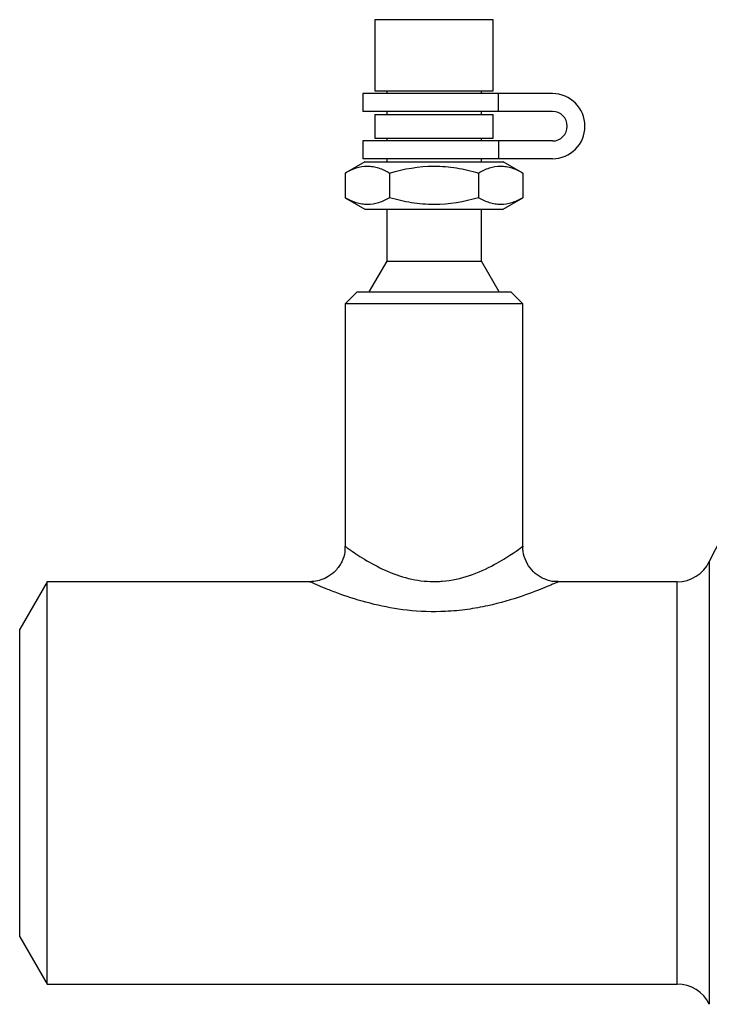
# Model space of a CAD drawing. Header units: millimetres. Extents: x -115 to 155, y -37 to 94.
# Tile 1 of 15: x -115 to -57, y -19 to 65. Entities that reach past the tile are written whole.
import ezdxf

# ---------------------------------------------------------------- set-up
doc = ezdxf.new("R2010")
doc.units = ezdxf.units.MM

msp = doc.modelspace()

# ---------------------------------------------------------------- linework, layer by layer
at = {"color": 7, "linetype": 'Continuous', "lineweight": 25}
for p, q in [((-85, 64.5), (-85, 58.5)), ((-75, 64.5), (-85, 64.5)), ((-75, 58.5), (-75, 64.5)), ((-86, 58.25), (-86, 56.75)), ((-70, 58.25), (-86, 58.25)), ((-85, 58.5), (-75, 58.5)), ((-84, 58.5), (-84, 58.25)), ((-76, 58.25), (-76, 58.5)), ((-74.546, 56.75), (-74.546, 58.25)), ((-70, 56.75), (-86, 56.75)), ((-84, 56.75), (-84, 56.5)), ((-76, 56.5), (-76, 56.75)), ((-85, 56.5), (-85, 54.5)), ((-85, 56.5), (-75, 56.5)), ((-75, 54.5), (-75, 56.5)), ((-86, 54.25), (-86, 52.75)), ((-70, 54.25), (-86, 54.25)), ((-85, 54.5), (-75, 54.5)), ((-84, 54.5), (-84, 54.25)), ((-76, 54.25), (-76, 54.5)), ((-74.546, 54.25), (-74.546, 52.75)), ((-85.85, 52.5), (-87.506, 51.544)), ((-70, 52.75), (-86, 52.75)), ((-85.85, 52.5), (-74.15, 52.5)), ((-84, 52.75), (-84, 52.5)), ((-76, 52.5), (-76, 52.75)), ((-72.494, 51.544), (-74.15, 52.5)), ((-87.506, 51.544), (-87.506, 49.456)), ((-83.753, 51.544), (-83.753, 49.456)), ((-76.247, 51.544), (-76.247, 49.456)), ((-72.494, 51.544), (-72.494, 49.456)), ((-87.506, 49.456), (-85.85, 48.5)), ((-74.15, 48.5), (-72.494, 49.456)), ((-85.85, 48.5), (-74.15, 48.5)), ((-84, 48.5), (-84, 44.098)), ((-76, 44.098), (-76, 48.5)), ((-84, 44.098), (-85.5, 41.5)), ((-84, 44.098), (-76, 44.098)), ((-74.5, 41.5), (-76, 44.098)), ((-86.5, 41.5), (-87.5, 40.5)), ((-86.5, 41.5), (-73.5, 41.5)), ((-72.5, 40.5), (-73.5, 41.5)), ((-87.5, 40.5), (-87.5, 20)), ((-72.5, 40.5), (-87.5, 40.5)), ((-72.5, 19.99), (-72.5, 40.5)), ((-112.691, 17), (-115, 13)), ((-90.5, 17), (-112.691, 17)), ((-112.691, -17), (-112.691, 17)), ((-59.452, 17), (-69.503, 17)), ((-115, -13), (-115, 13)), ((-115, -13), (-112.691, -17)), ((-112.691, -17), (-59.452, -17))]:
    msp.add_line(p, q, dxfattribs=at)
at = {"color": 1, "linetype": 'Continuous', "lineweight": 25}
for p, q in [((-56.746, 18.705), (-56.746, -18.705)), ((-59.452, -17), (-59.452, 17))]:
    msp.add_line(p, q, dxfattribs=at)
at = {"color": 7, "linetype": 'Continuous', "lineweight": 25}
for centre, radius, start, end in [((-70, 55.5), 2.75, 270, 90), ((-70, 55.5), 1.25, 270, 90), ((-28.5, 5.186), 31.314, 90, 154.4232), ((-59.452, 20), 3, 270, 334.4232), ((-59.452, -20), 3, 25.5768, 90)]:
    msp.add_arc(centre, radius, start, end, dxfattribs=at)
for points, knots in [([(-87.506, 51.544), (-87.199, 51.721), (-86.891, 51.867), (-86.267, 52.069), (-85.952, 52.124), (-85.473, 52.125), (-85.313, 52.111), (-84.996, 52.058), (-84.838, 52.019), (-84.369, 51.867), (-84.06, 51.721), (-83.753, 51.544)], [0, 0, 0, 0, 0.25, 0.25, 0.5, 0.5, 0.625, 0.625, 0.75, 0.75, 1, 1, 1, 1]), ([(-83.753, 51.544), (-82.531, 51.897), (-81.286, 52.125), (-79.358, 52.125), (-78.724, 52.069), (-77.474, 51.866), (-76.858, 51.72), (-76.247, 51.544)], [0, 0, 0, 0, 0.5, 0.5, 0.75, 0.75, 1, 1, 1, 1]), ([(-76.247, 51.544), (-75.941, 51.721), (-75.632, 51.867), (-75.009, 52.069), (-74.693, 52.124), (-74.215, 52.125), (-74.055, 52.111), (-73.738, 52.058), (-73.58, 52.019), (-73.111, 51.867), (-72.801, 51.721), (-72.494, 51.544)], [0, 0, 0, 0, 0.25, 0.25, 0.5, 0.5, 0.625, 0.625, 0.75, 0.75, 1, 1, 1, 1]), ([(-83.753, 49.456), (-84.059, 49.279), (-84.368, 49.133), (-84.991, 48.931), (-85.307, 48.876), (-85.785, 48.875), (-85.945, 48.889), (-86.262, 48.942), (-86.42, 48.981), (-86.889, 49.133), (-87.199, 49.279), (-87.506, 49.456)], [0, 0, 0, 0, 0.25, 0.25, 0.5, 0.5, 0.625, 0.625, 0.75, 0.75, 1, 1, 1, 1]), ([(-76.247, 49.456), (-77.469, 49.103), (-78.714, 48.875), (-80.642, 48.875), (-81.276, 48.931), (-82.526, 49.134), (-83.142, 49.28), (-83.753, 49.456)], [0, 0, 0, 0, 0.5, 0.5, 0.75, 0.75, 1, 1, 1, 1]), ([(-72.494, 49.456), (-72.801, 49.279), (-73.109, 49.133), (-73.733, 48.931), (-74.048, 48.876), (-74.527, 48.875), (-74.687, 48.889), (-75.004, 48.942), (-75.162, 48.981), (-75.631, 49.133), (-75.94, 49.279), (-76.247, 49.456)], [0, 0, 0, 0, 0.25, 0.25, 0.5, 0.5, 0.625, 0.625, 0.75, 0.75, 1, 1, 1, 1]), ([(-87.526, 20), (-87.523, 19.841), (-87.515, 19.392), (-87.772, 18.66), (-88.259, 17.941), (-88.891, 17.431), (-89.523, 17.141), (-90.067, 17.009), (-90.392, 17.009), (-90.517, 17.009)], [0, 0, 0, 0, 0.101194, 0.284078, 0.481671, 0.648018, 0.793141, 0.921171, 1, 1, 1, 1]), ([(-69.503, 17.019), (-69.607, 17.015), (-69.983, 17.001), (-70.603, 17.179), (-71.318, 17.566), (-71.921, 18.155), (-72.331, 18.913), (-72.51, 19.556), (-72.486, 19.915), (-72.481, 19.989)], [0, 0, 0, 0, 0.0663004, 0.240189, 0.4034979, 0.5844806, 0.7704169, 0.9521094, 1, 1, 1, 1])]:
    msp.add_open_spline(points, degree=3, knots=knots, dxfattribs=at)
at = {"color": 1, "linetype": 'Continuous', "lineweight": 25}
for points, knots in [([(-87.5, 20), (-87.497, 19.998), (-87.479, 19.985), (-87.244, 19.811), (-86.587, 19.355), (-85.598, 18.698), (-83.756, 17.752), (-81.694, 17.102), (-80.151, 16.992), (-78.579, 17.098), (-77.625, 17.314), (-76.059, 17.859), (-74.649, 18.554), (-73.19, 19.497), (-72.65, 19.89), (-72.454, 20.033), (-72.509, 19.994), (-72.513, 19.991)], [0, 0, 0, 0, 0.0189323, 0.1140721, 0.1268504, 0.2403035, 0.3424001, 0.4329322, 0.5196075, 0.5286143, 0.6277677, 0.6398935, 0.7512055, 0.8542047, 0.9556248, 0.996456, 1, 1, 1, 1]), ([(-69.503, 16.998), (-69.502, 16.999), (-69.491, 17.004), (-69.595, 16.957), (-69.95, 16.801), (-70.82, 16.432), (-72.556, 15.754), (-74.923, 15.052), (-77.181, 14.64), (-79.473, 14.419), (-82.215, 14.513), (-85.181, 15.069), (-87.323, 15.732), (-88.781, 16.274), (-89.821, 16.699), (-90.34, 16.929), (-90.487, 16.994), (-90.496, 16.998), (-90.5, 17)], [0, 0, 0, 0, 0.0036132, 0.0418092, 0.0888159, 0.1376836, 0.2368296, 0.3490559, 0.4080572, 0.4687893, 0.5737146, 0.6694279, 0.7716235, 0.8253523, 0.8808301, 0.9604947, 0.9822952, 1, 1, 1, 1])]:
    msp.add_open_spline(points, degree=3, knots=knots, dxfattribs=at)

doc.saveas('drawing.dxf')
